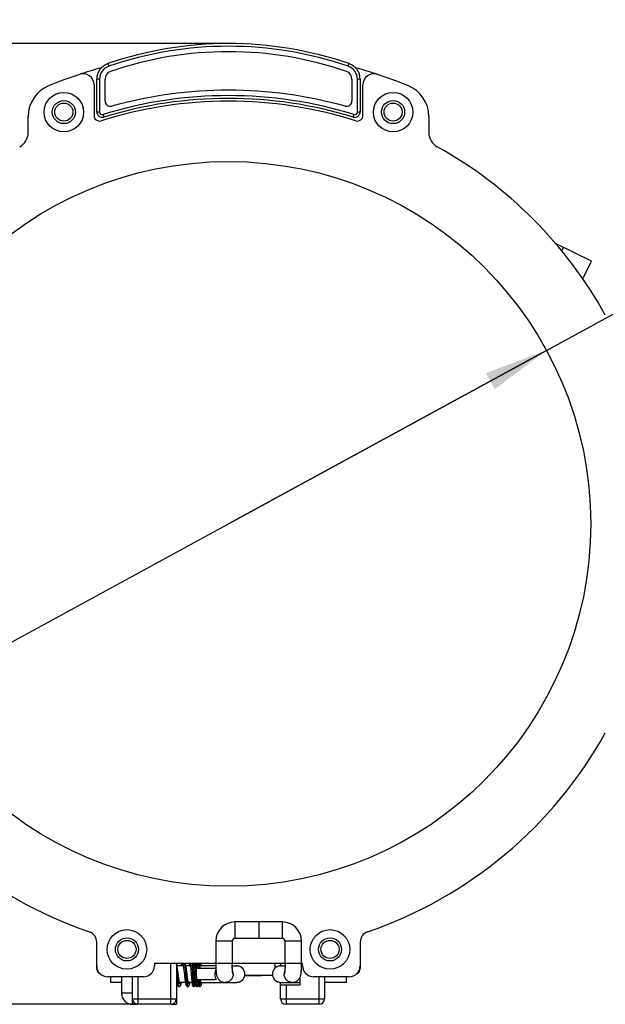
# Model space of a CAD drawing. Header units: millimetres. Extents: x 0 to 420, y 0 to 297.
# Tile 42 of 105: x 95 to 127, y 194 to 248. Entities that reach past the tile are written whole.
import ezdxf

# ---------------------------------------------------------------- set-up
doc = ezdxf.new("R2010")
doc.units = ezdxf.units.MM
doc.header["$LTSCALE"] = 23.1
doc.layers.get('0').update_dxf_attribs({"linetype": 'CONTINUOUS'})
doc.layers.add('DIM_PILOTEES', color=7, linetype='CONTINUOUS')
doc.styles.get("Standard").update_dxf_attribs({"font": 'txt', "width": 0.7})
doc.styles.add('TEXTSTYLE_4', font='txt')
doc.dimstyles.new('DIMSTYLE_2', dxfattribs={"dimtxt": 2.5, "dimasz": 3.5, "dimexe": 2, "dimexo": 0, "dimtad": 1, "dimlfac": 3.333333, "dimdsep": 46, "dimtxsty": 'Standard', "dimblk": '_FILLED', "dimblk1": '_FILLED', "dimblk2": '_FILLED', "dimcen": 0.09, "dimazin": 2, "dimtp": 0.5, "dimtm": 0.5, "dimtfac": 1, "dimtmove": 0, "dimatfit": 2, "dimldrblk": '_FILLED', "dimfxl": 0, "dimtolj": 1, "dimarcsym": 0})
doc.dimstyles.new('DIMSTYLE_3', dxfattribs={"dimtxt": 2.5, "dimasz": 3.5, "dimexe": 2, "dimexo": 0, "dimtad": 1, "dimdec": 1, "dimlfac": 3.333333, "dimdsep": 46, "dimtxsty": 'Standard', "dimblk": '_FILLED', "dimblk1": '_FILLED', "dimblk2": '_FILLED', "dimcen": 0.09, "dimazin": 2, "dimtp": 0.5, "dimtm": 0.5, "dimtfac": 1, "dimtdec": 1, "dimtofl": 0, "dimtmove": 0, "dimatfit": 3, "dimldrblk": '_FILLED', "dimfxl": 0, "dimtolj": 1, "dimarcsym": 0})

# ---------------------------------------------------------------- blocks, each defined once
blk = doc.blocks.new('_FILLED')
at = {"color": 0, "linetype": 'ByBlock'}
blk.add_solid([(0, 0), (-1, 0.143), (-1, -0.143)], dxfattribs=at)
blk = doc.blocks.new('*D4')
at = {"layer": 'DIM_PILOTEES', "color": 2, "linetype": 'Continuous'}
for p, q in [((106.157, 219.982), (146.023, 241.717)), ((123.542, 229.46), (106.157, 219.982)), ((88.773, 210.504), (106.157, 219.982))]:
    blk.add_line(p, q, dxfattribs=at)
at = {"layer": 'DIM_PILOTEES', "color": 2, "linetype": 'Continuous', "xscale": 3.5, "yscale": 3.5, "zscale": 3.5}
for p, rotation in [((123.542, 229.46), 28.5991766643), ((88.773, 210.504), 208.5991766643)]:
    blk.add_blockref('_FILLED', p, dxfattribs=dict(at, rotation=rotation))
at = {"layer": 'DIM_PILOTEES', "color": 2, "linetype": 'Continuous', "insert": (137.054, 240.386), "char_height": 2.5, "width": 12.76786, "attachment_point": 1, "rotation": 28.5992, "line_spacing_factor": 0.9, "style": 'TEXTSTYLE_4'}
blk.add_mtext('{\\ftxt;\\W0.0001;\\H0.0001;\\~}{\\ftxt;\\W1.3333333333;\\H2.5; }{\\ftxt;\\W0.0001;\\H0.0001;\\~}{\\ftxt;\\W0.0001;\\H0.0001;\\~}{\\ftxt;\\W2.0714285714;\\H2.5; }{\\ftxt;\\W0.0001;\\H0.0001;\\~}', dxfattribs=at)
blk = doc.blocks.new('*D5')
at = {"layer": 'DIM_PILOTEES', "color": 2, "linetype": 'Continuous'}
for p, q in [((79.91, 219.982), (79.91, 281.018)), ((132.405, 219.982), (132.405, 281.018)), ((79.91, 279.018), (106.157, 279.018)), ((132.405, 279.018), (106.157, 279.018))]:
    blk.add_line(p, q, dxfattribs=at)
at = {"layer": 'DIM_PILOTEES', "color": 2, "linetype": 'Continuous', "xscale": 3.5, "yscale": 3.5, "zscale": 3.5, "rotation": 180}
blk.add_blockref('_FILLED', (79.91, 279.018), dxfattribs=at)
at = {"layer": 'DIM_PILOTEES', "color": 2, "linetype": 'Continuous', "xscale": 3.5, "yscale": 3.5, "zscale": 3.5}
blk.add_blockref('_FILLED', (132.405, 279.018), dxfattribs=at)
at = {"layer": 'DIM_PILOTEES', "color": 2, "linetype": 'Continuous', "insert": (106.157, 282.143), "char_height": 2.5, "width": 7.76786, "attachment_point": 2, "line_spacing_factor": 0.9}
blk.add_mtext('{\\ftxt;\\W0.0001;\\H0.0001;\\~}{\\ftxt;\\W2.0714285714;\\H2.5; }{\\ftxt;\\W0.0001;\\H0.0001;\\~}', dxfattribs=at)
blk = doc.blocks.new('*D6')
at = {"layer": 'DIM_PILOTEES', "color": 2, "linetype": 'Continuous'}
for p, q in [((106.157, 246.23), (54.976, 246.23)), ((56.976, 246.23), (56.976, 219.981)), ((56.976, 193.732), (56.976, 219.981)), ((101.207, 193.732), (54.976, 193.732))]:
    blk.add_line(p, q, dxfattribs=at)
at = {"layer": 'DIM_PILOTEES', "color": 2, "linetype": 'Continuous', "xscale": 3.5, "yscale": 3.5, "zscale": 3.5}
for p, rotation in [((56.976, 246.23), 90), ((56.976, 193.732), 270)]:
    blk.add_blockref('_FILLED', p, dxfattribs=dict(at, rotation=rotation))
at = {"layer": 'DIM_PILOTEES', "color": 2, "linetype": 'Continuous', "insert": (53.851, 219.981), "char_height": 2.5, "width": 7.76786, "attachment_point": 2, "rotation": 90, "line_spacing_factor": 0.9}
blk.add_mtext('{\\ftxt;\\W0.0001;\\H0.0001;\\~}{\\ftxt;\\W2.0714285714;\\H2.5; }{\\ftxt;\\W0.0001;\\H0.0001;\\~}', dxfattribs=at)

msp = doc.modelspace()

# ---------------------------------------------------------------- linework, layer by layer
at = {"color": 7, "linetype": 'Continuous'}
for p, q in [((99.5653, 245.13), (99.6131, 244.9906)), ((112.7008, 244.9882), (112.7494, 245.13)), ((98.9574, 242.4987), (98.9574, 244.2786)), ((99.1074, 244.2786), (98.9574, 244.2786)), ((99.1074, 244.2786), (99.1074, 242.4987)), ((99.4074, 243.0993), (99.4074, 244.2814)), ((112.9074, 244.2814), (112.9074, 243.0993)), ((113.2074, 242.4987), (113.2074, 244.2786)), ((113.3574, 244.2786), (113.2074, 244.2786)), ((113.3574, 244.2786), (113.3574, 242.4987)), ((98.8074, 243.9744), (98.8074, 242.295)), ((113.5074, 242.295), (113.5074, 243.9744)), ((95.2074, 241.3687), (95.2074, 242.2507)), ((98.9574, 242.4987), (99.1074, 242.4987)), ((99.3013, 242.3553), (99.3453, 242.2119)), ((112.9695, 242.2119), (113.0134, 242.3553)), ((113.2074, 242.4987), (113.3574, 242.4987)), ((117.1074, 242.2507), (117.1074, 241.3687)), ((125.9979, 234.3292), (124.0307, 235.3088)), ((124.3718, 234.8998), (124.4672, 235.0914)), ((125.5218, 233.3731), (125.9979, 234.3292)), ((109.1023, 198.2322), (106.5125, 198.2322)), ((106.5125, 198.2322), (106.5125, 197.3322)), ((107.8074, 198.2322), (107.8074, 197.3322)), ((109.1023, 197.3322), (109.1023, 198.2322)), ((98.9574, 195.6822), (98.9574, 197.1266)), ((106.3625, 197.1822), (105.4625, 197.1822)), ((105.4625, 197.1822), (105.4625, 195.9822)), ((106.3625, 197.1822), (106.3625, 195.9822)), ((109.1023, 197.3322), (106.5125, 197.3322)), ((110.1523, 197.1822), (109.2523, 197.1822)), ((109.2523, 195.9822), (109.2523, 197.1822)), ((110.1523, 195.9822), (110.1523, 197.1822)), ((113.3574, 197.1266), (113.3574, 195.6822)), ((102.1074, 195.9822), (110.2074, 195.9822)), ((102.1074, 195.9822), (102.1074, 195.8322)), ((103.0074, 193.7322), (103.0074, 195.9822)), ((103.3074, 195.9822), (103.3074, 193.7322)), ((103.6803, 195.8322), (103.3443, 195.8322)), ((104.0791, 195.8322), (103.8317, 195.8322)), ((104.2995, 195.8322), (104.2297, 195.8322)), ((104.2654, 195.8548), (104.2638, 195.8322)), ((104.267, 195.8763), (104.2654, 195.8548)), ((104.2685, 195.8956), (104.267, 195.8763)), ((104.27, 195.9129), (104.2685, 195.8956)), ((104.2928, 195.923), (104.2938, 195.9123)), ((104.2938, 195.9123), (104.2948, 195.9003)), ((104.2964, 195.8797), (104.2975, 195.8644)), ((104.2975, 195.8644), (104.2986, 195.8477)), ((104.2986, 195.8477), (104.2997, 195.8297)), ((104.4428, 195.9227), (104.4438, 195.9125)), ((104.4455, 195.8951), (104.4443, 195.9112)), ((104.4453, 195.8947), (104.4463, 195.8811)), ((104.4468, 195.8773), (104.4455, 195.8951)), ((104.4463, 195.8811), (104.4474, 195.8663)), ((104.4481, 195.8578), (104.4468, 195.8773)), ((104.4474, 195.8663), (104.4484, 195.85)), ((104.4494, 195.8364), (104.4481, 195.8578)), ((104.4484, 195.85), (104.4495, 195.8323)), ((104.4508, 195.8131), (104.4494, 195.8364)), ((104.4495, 195.8323), (104.4507, 195.8132)), ((104.595, 195.9028), (104.5937, 195.9183)), ((104.5962, 195.8858), (104.595, 195.9028)), ((104.5975, 195.8671), (104.5962, 195.8858)), ((104.5988, 195.8466), (104.5975, 195.8671)), ((104.6002, 195.8243), (104.5988, 195.8466)), ((105.4642, 195.8322), (104.5997, 195.8322)), ((104.6574, 195.8322), (104.6574, 195.9822)), ((106.3644, 195.8322), (106.6049, 195.8322)), ((108.7074, 195.7175), (108.7074, 195.9822)), ((109.0074, 195.9822), (109.0074, 195.8322)), ((109.0076, 195.8322), (109.2504, 195.8322)), ((110.2074, 195.8322), (110.2074, 195.9822)), ((98.9574, 195.6822), (98.9783, 195.6822)), ((103.4009, 195.4474), (103.3922, 195.5142)), ((103.424, 195.2704), (103.4168, 195.3253)), ((103.737, 195.4496), (103.7456, 195.3798)), ((103.7456, 195.3798), (103.7616, 195.25)), ((103.8903, 195.4228), (103.8827, 195.4839)), ((104.0989, 195.6393), (104.1027, 195.5949)), ((104.1027, 195.5949), (104.1066, 195.5476)), ((104.1066, 195.5476), (104.1106, 195.4972)), ((104.1106, 195.4972), (104.1148, 195.4436)), ((104.2462, 195.6712), (104.2419, 195.7173)), ((105.4693, 195.6822), (104.2452, 195.6822)), ((104.2597, 195.509), (104.2552, 195.5659)), ((104.2642, 195.4517), (104.2597, 195.509)), ((104.2997, 195.8297), (104.3008, 195.8105)), ((104.3008, 195.8105), (104.3026, 195.7793)), ((104.3026, 195.7793), (104.3043, 195.7454)), ((104.3043, 195.7454), (104.3061, 195.7089)), ((104.3061, 195.7089), (104.3079, 195.6701)), ((104.3079, 195.6701), (104.3097, 195.629)), ((104.3097, 195.629), (104.3122, 195.5711)), ((104.3122, 195.5711), (104.3154, 195.4947)), ((104.3154, 195.4947), (104.3173, 195.447)), ((104.3226, 195.3132), (104.3254, 195.2434)), ((104.4507, 195.8132), (104.4524, 195.7818)), ((104.4529, 195.7743), (104.4508, 195.8131)), ((104.4524, 195.7818), (104.4542, 195.7473)), ((104.4561, 195.7099), (104.4573, 195.6822)), ((104.6022, 195.7872), (104.6002, 195.8243)), ((104.6044, 195.7457), (104.6022, 195.7872)), ((104.6066, 195.6995), (104.6044, 195.7457)), ((104.6074, 195.6822), (104.6066, 195.6995)), ((113.3364, 195.6822), (113.3574, 195.6822)), ((101.5074, 195.2322), (99.5574, 195.2322)), ((99.7074, 195.2322), (99.7074, 194.9322)), ((100.3074, 194.9322), (99.7074, 194.9322)), ((100.3074, 195.2322), (100.3074, 194.3322)), ((100.9074, 193.7322), (100.9074, 195.2322)), ((101.2074, 195.2322), (101.2074, 193.7322)), ((103.3245, 194.9322), (103.3074, 194.9322)), ((103.4076, 194.836), (103.4077, 194.8355)), ((103.4076, 194.836), (103.4077, 194.8354)), ((103.4308, 195.219), (103.424, 195.2704)), ((103.8057, 194.9322), (103.476, 194.9322)), ((103.7616, 195.25), (103.7691, 195.1904)), ((103.9171, 195.2069), (103.9108, 195.257)), ((103.9231, 195.1596), (103.9171, 195.2069)), ((104.156, 194.9322), (103.957, 194.9322)), ((103.9608, 194.9116), (103.966, 194.932)), ((104.13, 195.2412), (104.1361, 195.1619)), ((104.1361, 195.1619), (104.1399, 195.1144)), ((104.1365, 195.0822), (104.1425, 195.0822)), ((104.1399, 195.1144), (104.1468, 195.0302)), ((104.1468, 195.0302), (104.1502, 194.9929)), ((104.2831, 195.2011), (104.2779, 195.2694)), ((104.2864, 195.1585), (104.2831, 195.2011)), ((104.2897, 195.1181), (104.2864, 195.1585)), ((104.2926, 195.0822), (104.2897, 195.1181)), ((104.2926, 195.0822), (105.4782, 195.0822)), ((104.2958, 195.0448), (104.2926, 195.0822)), ((104.2987, 195.012), (104.2958, 195.0448)), ((104.3015, 194.9817), (104.2987, 195.012)), ((104.3042, 194.9541), (104.3015, 194.9817)), ((104.3068, 194.9291), (104.3042, 194.9541)), ((104.34, 194.9322), (104.3064, 194.9322)), ((104.3254, 195.2434), (104.3299, 195.1364)), ((104.3299, 195.1364), (104.3339, 195.049)), ((104.3339, 195.049), (104.3363, 195.0008)), ((104.3363, 195.0008), (104.3378, 194.9714)), ((104.3378, 194.9714), (104.3393, 194.9445)), ((104.3393, 194.9445), (104.3408, 194.92)), ((104.3408, 194.92), (104.3422, 194.8977)), ((104.3422, 194.8977), (104.3436, 194.8776)), ((104.3436, 194.8776), (104.3449, 194.8596)), ((104.3449, 194.8596), (104.3463, 194.8434)), ((104.4824, 195.0822), (104.4833, 195.0622)), ((104.4833, 195.0622), (104.4856, 195.014)), ((104.4856, 195.014), (104.4879, 194.9702)), ((104.4879, 194.9702), (104.4894, 194.9437)), ((104.4894, 194.9437), (104.4908, 194.9193)), ((104.4908, 194.9193), (104.4922, 194.8971)), ((104.4922, 194.8971), (104.4936, 194.8768)), ((104.4936, 194.8768), (104.495, 194.8585)), ((104.495, 194.8585), (104.4964, 194.842)), ((104.6335, 195.0578), (104.6324, 195.0822)), ((104.6355, 195.0183), (104.6335, 195.0578)), ((104.6373, 194.982), (104.6355, 195.0183)), ((104.6386, 194.9596), (104.6373, 194.982)), ((104.6398, 194.9386), (104.6386, 194.9596)), ((104.641, 194.9192), (104.6398, 194.9386)), ((104.6402, 194.9322), (106.6049, 194.9322)), ((104.6422, 194.9012), (104.641, 194.9192)), ((104.6433, 194.8848), (104.6422, 194.9012)), ((104.6445, 194.8698), (104.6433, 194.8848)), ((104.6456, 194.8564), (104.6445, 194.8698)), ((104.6466, 194.8446), (104.6456, 194.8564)), ((104.6574, 194.9322), (104.6574, 194.7664)), ((109.0074, 194.0322), (109.0074, 194.9322)), ((110.0574, 194.7822), (109.0074, 194.7822)), ((109.0076, 194.9322), (110.0574, 194.9322)), ((109.3074, 194.7822), (109.3074, 193.7322)), ((110.0574, 195.1861), (110.0574, 194.7822)), ((112.7574, 195.2322), (110.8074, 195.2322)), ((111.1074, 193.7322), (111.1074, 195.2322)), ((111.4074, 195.2322), (111.4074, 194.0322)), ((112.6074, 194.9322), (111.4074, 194.9322)), ((112.6074, 194.9322), (112.6074, 195.2322)), ((100.9074, 194.3322), (100.3074, 194.3322)), ((103.4563, 194.7073), (103.4564, 194.7073)), ((103.9307, 194.7073), (103.9307, 194.7073)), ((100.9074, 194.0322), (103.3074, 194.0322)), ((100.9074, 193.7322), (101.1451, 193.7322)), ((103.0074, 193.7322), (101.2074, 193.7322)), ((103.0696, 193.7322), (103.3074, 193.7322)), ((109.0074, 194.0322), (111.4074, 194.0322)), ((111.1074, 193.7322), (109.3074, 193.7322))]:
    msp.add_line(p, q, dxfattribs=at)
for points in [[(103.3922, 195.5142), (103.3877, 195.5482), (103.3831, 195.5819), (103.3786, 195.6149), (103.3741, 195.6468), (103.3697, 195.6773), (103.3654, 195.7061), (103.3612, 195.7331), (103.3572, 195.7585), (103.3532, 195.7823), (103.3494, 195.8047), (103.3456, 195.8256), (103.3418, 195.8453), (103.3381, 195.8637), (103.3345, 195.881), (103.3308, 195.8972), (103.3272, 195.9124), (103.3236, 195.9265), (103.3199, 195.9396), (103.3162, 195.9518), (103.3125, 195.9632), (103.3086, 195.9739), (103.3074, 195.9769)], [(103.6073, 195.9822), (103.6042, 195.9745), (103.6003, 195.964), (103.5966, 195.9527), (103.5929, 195.9407), (103.5894, 195.9279), (103.5858, 195.9143), (103.5823, 195.8998), (103.5788, 195.8843), (103.5753, 195.8679), (103.5717, 195.8504), (103.5682, 195.8322)], [(103.6535, 195.9291), (103.6536, 195.9288), (103.6544, 195.9272), (103.6556, 195.9245), (103.6572, 195.9206), (103.6591, 195.9157), (103.6611, 195.9097), (103.6633, 195.9026), (103.6656, 195.8946), (103.668, 195.8856), (103.6706, 195.8757), (103.6731, 195.865), (103.6758, 195.8533), (103.6785, 195.8408), (103.6812, 195.8276), (103.6831, 195.8179)], [(103.8317, 195.833), (103.8293, 195.8456), (103.8259, 195.8623), (103.8226, 195.878), (103.8193, 195.8928), (103.8161, 195.9067), (103.8128, 195.9198), (103.8095, 195.9321), (103.8062, 195.9437), (103.8029, 195.9545), (103.7994, 195.9648), (103.7959, 195.9744), (103.7927, 195.9822)], [(103.8827, 195.4839), (103.8787, 195.5159), (103.8745, 195.5486), (103.8701, 195.5818), (103.8656, 195.6153), (103.861, 195.6488), (103.8562, 195.6822), (103.8514, 195.7151), (103.8464, 195.7473), (103.8413, 195.7786), (103.8361, 195.8088), (103.8317, 195.833)], [(104.032, 195.9822), (104.0308, 195.9786), (104.0285, 195.9709), (104.0264, 195.9628), (104.0242, 195.9542), (104.0221, 195.945), (104.02, 195.9351), (104.018, 195.9246), (104.0159, 195.9133), (104.0137, 195.9013), (104.0116, 195.8885), (104.0094, 195.8748), (104.0073, 195.8603), (104.005, 195.845), (104.0033, 195.8322)], [(104.0597, 195.9404), (104.0597, 195.9403), (104.0602, 195.939), (104.0609, 195.9368), (104.0618, 195.9336), (104.0629, 195.9294), (104.0641, 195.9245), (104.0654, 195.9187), (104.0668, 195.912), (104.0682, 195.9046), (104.0697, 195.8964), (104.0712, 195.8875), (104.0727, 195.8777), (104.0743, 195.8672), (104.0759, 195.8559), (104.0776, 195.8439), (104.0792, 195.8311), (104.0809, 195.8175), (104.0826, 195.8031), (104.0844, 195.7879), (104.0861, 195.7719), (104.0879, 195.7552), (104.0897, 195.7377), (104.0915, 195.7195), (104.0933, 195.7005), (104.0952, 195.6808), (104.097, 195.6604), (104.0989, 195.6393)], [(104.2419, 195.7173), (104.2398, 195.7386), (104.2378, 195.759), (104.2358, 195.7784), (104.2338, 195.7968), (104.2318, 195.8143), (104.2299, 195.831), (104.2279, 195.8469), (104.226, 195.8619), (104.224, 195.8762), (104.2221, 195.8896), (104.2202, 195.9023), (104.2182, 195.9142), (104.2163, 195.9253), (104.2144, 195.9357), (104.2124, 195.9454), (104.2105, 195.9545), (104.2085, 195.9631), (104.2064, 195.9711), (104.2043, 195.9786), (104.2031, 195.9822)], [(104.2785, 195.9822), (104.278, 195.9792), (104.2772, 195.9747), (104.2764, 195.9701), (104.2757, 195.9652), (104.275, 195.9599), (104.2743, 195.9544), (104.2736, 195.9485), (104.2729, 195.9422), (104.2722, 195.9355), (104.2715, 195.9284), (104.27, 195.9129)], [(104.2886, 195.9563), (104.2885, 195.9564), (104.2885, 195.9567), (104.2886, 195.9563), (104.2888, 195.9553), (104.289, 195.9539), (104.2893, 195.952), (104.2897, 195.9497), (104.2901, 195.9469), (104.2905, 195.9438), (104.2909, 195.9404), (104.2914, 195.9366), (104.2918, 195.9324), (104.2923, 195.9279), (104.2928, 195.923)], [(104.2948, 195.9003), (104.2959, 195.8869), (104.2964, 195.8797)], [(104.4406, 195.9506), (104.44, 195.956), (104.4393, 195.9612), (104.4387, 195.966), (104.438, 195.9706), (104.4374, 195.975), (104.4367, 195.9792), (104.4361, 195.9822)], [(104.4385, 195.9566), (104.4385, 195.9565), (104.4386, 195.9558), (104.4389, 195.9547), (104.4392, 195.9531), (104.4395, 195.9511), (104.4398, 195.9487), (104.4402, 195.946), (104.4406, 195.9429), (104.441, 195.9395), (104.4415, 195.9358), (104.4419, 195.9318), (104.4424, 195.9274), (104.4428, 195.9227)], [(104.4424, 195.9325), (104.4418, 195.9389), (104.4412, 195.9449), (104.4406, 195.9506)], [(104.4443, 195.9112), (104.4437, 195.9187), (104.4424, 195.9325)], [(104.4438, 195.9125), (104.4448, 195.9009), (104.4453, 195.8947)], [(104.5937, 195.9183), (104.5931, 195.9254), (104.5925, 195.9322), (104.5919, 195.9386), (104.5912, 195.9446), (104.5906, 195.9504), (104.59, 195.9558), (104.5894, 195.9609), (104.5887, 195.9658), (104.5881, 195.9705), (104.5874, 195.9749), (104.5867, 195.9791), (104.5861, 195.9822)], [(105.4625, 195.9822), (105.4627, 195.9297), (105.4635, 195.8626), (105.465, 195.7976), (105.467, 195.7355), (105.4695, 195.6768), (105.4725, 195.6219), (105.4759, 195.5711), (105.4797, 195.5245), (105.4838, 195.482), (105.4882, 195.4434), (105.4929, 195.4083), (105.4981, 195.376), (105.5037, 195.3459), (105.51, 195.317), (105.5175, 195.2883), (105.5267, 195.2586), (105.5385, 195.2269), (105.5536, 195.1933), (105.5729, 195.1578), (105.5973, 195.121), (105.6275, 195.0839), (105.6638, 195.0479), (105.7064, 195.0143), (105.7541, 194.9852), (105.8047, 194.9622), (105.858, 194.9455), (105.9136, 194.9354), (105.9673, 194.9322)], [(106.3855, 195.5258), (106.3855, 195.5254), (106.3858, 195.5245), (106.3852, 195.5274), (106.3841, 195.5341), (106.3826, 195.5444), (106.3809, 195.5581), (106.379, 195.5748), (106.377, 195.5946), (106.3751, 195.6169), (106.3732, 195.6417), (106.3713, 195.669), (106.3696, 195.6985), (106.368, 195.7302), (106.3665, 195.764), (106.3653, 195.7995), (106.3642, 195.8367), (106.3634, 195.8751), (106.3629, 195.9147), (106.3625, 195.9552), (106.3625, 195.9822)], [(109.2523, 195.9822), (109.2522, 195.9462), (109.2518, 195.9056), (109.2511, 195.8659), (109.2503, 195.8275), (109.2492, 195.7904), (109.2478, 195.7551), (109.2463, 195.7216), (109.2447, 195.6902), (109.2429, 195.661), (109.241, 195.6343), (109.2391, 195.61), (109.2371, 195.5883), (109.2351, 195.5693), (109.2333, 195.5533), (109.2316, 195.5405), (109.2302, 195.5313), (109.2293, 195.5259), (109.2291, 195.5253)], [(109.647, 194.9322), (109.6922, 194.9344), (109.7484, 194.9435), (109.8022, 194.9593), (109.8535, 194.9815), (109.902, 195.01), (109.9456, 195.0432), (109.9829, 195.0792), (110.014, 195.1164), (110.0392, 195.1534), (110.0592, 195.1893), (110.0748, 195.2234), (110.087, 195.2555), (110.0964, 195.2854), (110.1041, 195.3143), (110.1106, 195.3434), (110.1163, 195.3735), (110.1214, 195.4057), (110.1262, 195.4408), (110.1307, 195.4794), (110.1348, 195.5218), (110.1386, 195.5684), (110.1421, 195.6192), (110.1451, 195.6742), (110.1477, 195.7331), (110.1497, 195.7954), (110.1512, 195.8606), (110.152, 195.928), (110.1523, 195.9822)], [(103.4168, 195.3253), (103.4091, 195.3842), (103.4009, 195.4474)], [(103.6831, 195.8179), (103.6884, 195.7897), (103.6944, 195.7552), (103.7003, 195.7187), (103.7061, 195.6807), (103.7117, 195.6418), (103.7172, 195.6025), (103.7224, 195.5632), (103.7275, 195.5244), (103.7324, 195.4864), (103.737, 195.4496)], [(103.9108, 195.257), (103.9009, 195.3371), (103.8903, 195.4228)], [(104.1148, 195.4436), (104.1213, 195.3576), (104.1235, 195.3281), (104.1257, 195.2987), (104.13, 195.2412)], [(104.2552, 195.5659), (104.2529, 195.5936), (104.2506, 195.6205), (104.2484, 195.6465), (104.2462, 195.6712)], [(104.2779, 195.2694), (104.2743, 195.318), (104.2724, 195.3433), (104.2642, 195.4517)], [(104.3173, 195.447), (104.3186, 195.4144), (104.3192, 195.3979)], [(104.3192, 195.3979), (104.3206, 195.3644), (104.3213, 195.3475), (104.3226, 195.3132)], [(104.4559, 195.7147), (104.4551, 195.7305), (104.4529, 195.7743)], [(104.4574, 195.6822), (104.4566, 195.6983), (104.4542, 195.7473)], [(107.0576, 195.3055), (107.0622, 195.3055), (107.9609, 195.3122), (108.5582, 195.3199)], [(103.3074, 195.0326), (103.3077, 195.0302), (103.3118, 195.0047), (103.3158, 194.9806), (103.3198, 194.9579), (103.3237, 194.9365), (103.3275, 194.9164), (103.3313, 194.8975), (103.3351, 194.8799), (103.3389, 194.8634), (103.3427, 194.8479), (103.3465, 194.8334), (103.3504, 194.8198), (103.3543, 194.8071), (103.3585, 194.7952), (103.3628, 194.784), (103.3674, 194.7735), (103.3724, 194.7636), (103.378, 194.754), (103.3844, 194.7448), (103.392, 194.7359), (103.4011, 194.7275), (103.4119, 194.7199), (103.4242, 194.7137), (103.4375, 194.7095), (103.4506, 194.7075), (103.4564, 194.7073)], [(103.5024, 194.836), (103.5025, 194.8358), (103.5027, 194.8355), (103.5022, 194.8364), (103.5012, 194.8387), (103.4997, 194.8422), (103.4979, 194.8468), (103.496, 194.8525), (103.4938, 194.8592), (103.4915, 194.8668), (103.4892, 194.8753), (103.4867, 194.8847), (103.4842, 194.895), (103.4816, 194.9061), (103.479, 194.918), (103.4763, 194.9307), (103.4736, 194.9443), (103.4708, 194.9587), (103.468, 194.974), (103.4651, 194.9901), (103.4622, 195.007), (103.4593, 195.0247), (103.4563, 195.0433), (103.4532, 195.0626), (103.4502, 195.0827), (103.447, 195.1035), (103.4439, 195.1252), (103.4407, 195.1476), (103.4374, 195.1707), (103.4342, 195.1945), (103.4308, 195.219)], [(103.4563, 194.7073), (103.4623, 194.7075), (103.476, 194.7097), (103.4893, 194.7141), (103.5015, 194.7204), (103.5118, 194.7277), (103.5205, 194.7358), (103.5276, 194.7442), (103.5337, 194.7528), (103.539, 194.7616), (103.5437, 194.7706), (103.5481, 194.7801), (103.5521, 194.79), (103.5559, 194.8005), (103.5597, 194.8117), (103.5633, 194.8236), (103.5669, 194.8364), (103.5705, 194.8502), (103.574, 194.8649), (103.5776, 194.8807), (103.5812, 194.8976), (103.5848, 194.9155), (103.5881, 194.9322)], [(103.7691, 195.1904), (103.7727, 195.162), (103.7762, 195.1345), (103.7797, 195.108), (103.7832, 195.0824), (103.7866, 195.0577), (103.7899, 195.034), (103.7932, 195.0113), (103.7965, 194.9894), (103.7997, 194.9685), (103.803, 194.9486), (103.8061, 194.9297), (103.8093, 194.9118), (103.8124, 194.8949), (103.8155, 194.879), (103.8185, 194.8641), (103.8216, 194.8501), (103.8246, 194.8371), (103.8277, 194.8249), (103.8307, 194.8136), (103.8338, 194.803), (103.837, 194.7931), (103.8403, 194.7838), (103.8438, 194.775), (103.8477, 194.7664), (103.852, 194.7581), (103.8569, 194.7498), (103.8628, 194.7417), (103.8698, 194.7337), (103.8783, 194.7259), (103.8884, 194.719), (103.9001, 194.7133), (103.9127, 194.7093), (103.9252, 194.7075), (103.9307, 194.7073)], [(103.9818, 194.8315), (103.9818, 194.8315), (103.9813, 194.8325), (103.9803, 194.8349), (103.9789, 194.8387), (103.9772, 194.8436), (103.9753, 194.8497), (103.9733, 194.8569), (103.9712, 194.865), (103.9689, 194.8742), (103.9666, 194.8844), (103.9641, 194.8955), (103.9617, 194.9075), (103.9592, 194.9204), (103.9566, 194.9342), (103.954, 194.9488), (103.9513, 194.9643), (103.9487, 194.9806), (103.9459, 194.9976), (103.9432, 195.0154), (103.9404, 195.034), (103.9376, 195.0532), (103.9348, 195.0731), (103.9319, 195.0937), (103.929, 195.1149), (103.9261, 195.1369), (103.9231, 195.1596)], [(103.9307, 194.7073), (103.9358, 194.7074), (103.9484, 194.7093), (103.9609, 194.7132), (103.9724, 194.7187), (103.9823, 194.7254), (103.9907, 194.7329), (103.9976, 194.7406), (104.0033, 194.7484), (104.0081, 194.7562), (104.0123, 194.7642), (104.016, 194.7722), (104.0194, 194.7805), (104.0225, 194.7892), (104.0255, 194.7983), (104.0283, 194.808), (104.0311, 194.8183), (104.0339, 194.8294), (104.0366, 194.8413), (104.0393, 194.854), (104.042, 194.8676), (104.0448, 194.8821), (104.0475, 194.8975), (104.0503, 194.9141), (104.0531, 194.9317), (104.0532, 194.9322)], [(104.1502, 194.9929), (104.1518, 194.9753), (104.1534, 194.9585), (104.155, 194.9425), (104.1565, 194.9273), (104.158, 194.9128), (104.1595, 194.8991), (104.161, 194.8862), (104.1625, 194.8741), (104.1639, 194.8627), (104.1653, 194.852), (104.1667, 194.8421), (104.1681, 194.8328), (104.1694, 194.8242), (104.1707, 194.8162), (104.1721, 194.8087), (104.1734, 194.8018), (104.1748, 194.7953), (104.1761, 194.7891), (104.1776, 194.7833), (104.1791, 194.7777), (104.1808, 194.7722), (104.1826, 194.7667), (104.1848, 194.761), (104.1875, 194.755), (104.1909, 194.7486), (104.195, 194.7419), (104.2004, 194.735), (104.2069, 194.7282), (104.215, 194.7217), (104.2242, 194.7161), (104.2344, 194.7117), (104.2451, 194.7088), (104.2559, 194.7074), (104.26, 194.7073)], [(104.2599, 194.7073), (104.2633, 194.7073), (104.2741, 194.7086), (104.2849, 194.7115), (104.2951, 194.7158), (104.3046, 194.7215), (104.3128, 194.728), (104.3195, 194.735), (104.3249, 194.7421), (104.3292, 194.7489), (104.3325, 194.7554), (104.3352, 194.7614), (104.3373, 194.7672), (104.3391, 194.7727), (104.3407, 194.7782), (104.3422, 194.7837), (104.3435, 194.7894), (104.3447, 194.7953), (104.346, 194.8014), (104.3471, 194.8079), (104.3483, 194.8148), (104.3487, 194.8177)], [(104.3232, 194.8178), (104.3233, 194.8176), (104.3234, 194.8173), (104.3232, 194.8179), (104.3228, 194.8193), (104.3222, 194.8215), (104.3215, 194.8243), (104.3208, 194.8277), (104.32, 194.8318), (104.3191, 194.8365), (104.3181, 194.8419), (104.3171, 194.8478), (104.3161, 194.8543), (104.3151, 194.8615), (104.314, 194.8692), (104.3128, 194.8776), (104.3117, 194.8866), (104.3105, 194.8963), (104.3093, 194.9066), (104.308, 194.9175), (104.3068, 194.9291)], [(104.3463, 194.8434), (104.3469, 194.836), (104.3476, 194.8291), (104.3482, 194.8225), (104.3489, 194.8164), (104.3495, 194.8106), (104.3502, 194.8052), (104.3508, 194.8001), (104.3515, 194.7953), (104.3522, 194.7907), (104.3529, 194.7863), (104.3536, 194.7822), (104.3544, 194.7781), (104.3553, 194.7741), (104.3564, 194.77), (104.3576, 194.7656), (104.3592, 194.7609), (104.3612, 194.7556), (104.3641, 194.7495), (104.3679, 194.7429), (104.3729, 194.7359), (104.3792, 194.7289), (104.3868, 194.7224), (104.3957, 194.7168), (104.4055, 194.7123), (104.4161, 194.7091), (104.4273, 194.7074), (104.4324, 194.7073)], [(104.4324, 194.7073), (104.437, 194.7074), (104.4483, 194.709), (104.4588, 194.7121), (104.4685, 194.7165), (104.4771, 194.7219), (104.4846, 194.7281), (104.491, 194.7348), (104.4961, 194.7417), (104.5, 194.7483), (104.503, 194.7545), (104.5052, 194.76), (104.5069, 194.765), (104.5074, 194.7665)], [(104.4964, 194.842), (104.4971, 194.8344), (104.4978, 194.8273), (104.4984, 194.8205), (104.4991, 194.8141)], [(104.4991, 194.8141), (104.4998, 194.8082), (104.5005, 194.8026), (104.5012, 194.7973), (104.5019, 194.7924), (104.5027, 194.7877), (104.5034, 194.7832), (104.5043, 194.7789), (104.5052, 194.7745), (104.5063, 194.7701)], [(104.5063, 194.7701), (104.5077, 194.7655), (104.5093, 194.7605), (104.5115, 194.7549), (104.5145, 194.7487), (104.5184, 194.7421), (104.5235, 194.7352), (104.5297, 194.7284), (104.5372, 194.7222), (104.5459, 194.7167), (104.5555, 194.7123), (104.566, 194.7091), (104.5772, 194.7074), (104.5824, 194.7073)], [(104.5824, 194.7073), (104.5868, 194.7074), (104.5979, 194.7089), (104.6085, 194.712), (104.6183, 194.7164), (104.6271, 194.7219), (104.6347, 194.7282), (104.6411, 194.735), (104.6462, 194.7419), (104.6501, 194.7485), (104.6531, 194.7546), (104.6552, 194.7599), (104.6568, 194.7646), (104.6574, 194.7664)], [(104.6512, 194.8081), (104.6512, 194.808), (104.6513, 194.8078), (104.6512, 194.8083), (104.6509, 194.8094), (104.6507, 194.811), (104.6503, 194.813), (104.6499, 194.8155), (104.6495, 194.8185), (104.6491, 194.8218), (104.6486, 194.8256), (104.6482, 194.8297), (104.6477, 194.8343), (104.6472, 194.8392), (104.6466, 194.8446)]]:
    msp.add_lwpolyline(points, dxfattribs=at)
for centre, radius in [((97.1574, 242.4822), 1.08), ((115.1574, 242.4822), 1.08), ((97.1574, 242.4822), 0.63), ((97.1574, 242.4822), 0.495), ((115.1574, 242.4822), 0.63), ((115.1574, 242.4822), 0.495), ((106.1574, 219.9822), 19.8), ((100.6074, 196.7322), 1.08), ((111.7074, 196.7322), 1.08), ((100.6074, 196.7322), 0.63), ((100.6074, 196.7322), 0.495), ((111.7074, 196.7322), 0.63), ((111.7074, 196.7322), 0.495)]:
    msp.add_circle(centre, radius, dxfattribs=at)
for centre, radius, start, end in [((106.1574, 225.9193), 20.3103, 71.06064, 108.93936), ((106.1574, 225.9193), 20.1603, 71.06057, 108.9394), ((106.1574, 225.9193), 19.863, 71.06318, 108.93682), ((106.1574, 219.9822), 25.875, 105.77225, 108.30551), ((99.8575, 244.2787), 0.9001, 108.94103, 180.00291), ((99.8576, 244.2786), 0.7502, 108.94747, 180.00032), ((98.7224, 246.3081), 1.4806, 285.74633, 289.67222), ((112.4573, 244.2787), 0.75, 359.99429, 71.05821), ((112.4573, 244.2787), 0.9001, 359.99846, 71.05942), ((113.5924, 246.3081), 1.4806, 250.32687, 254.25366), ((106.1574, 219.9822), 25.875, 71.69448, 74.22775), ((106.1574, 219.9822), 25.875, 108.33305, 112.33754), ((98.2074, 243.9744), 0.6, 0, 108.33305), ((99.8575, 244.2814), 0.4502, 108.95334, 179.99988), ((112.4572, 244.2814), 0.4502, 0.00013, 71.04666), ((114.1074, 243.9744), 0.6, 71.66695, 180), ((106.1574, 219.9822), 25.875, 67.66246, 71.66695), ((97.0074, 242.2507), 1.8, 112.33754, 180), ((115.3074, 242.2507), 1.8, 0, 67.66246), ((106.1574, 219.9822), 23.4, 72.96273, 107.03727), ((106.1574, 219.9822), 23.25, 72.96273, 107.03727), ((106.1574, 219.9822), 23.7, 74.4101, 105.5899), ((106.1574, 219.9822), 23.1, 72.46538, 107.53462), ((99.7074, 243.0993), 0.3, 180, 285.5899), ((112.6074, 243.0993), 0.3, 254.4101, 360), ((99.1074, 242.295), 0.3, 180, 287.53462), ((99.2574, 242.4987), 0.3, 180, 287.03727), ((99.2574, 242.4987), 0.15, 180, 287.03727), ((113.0574, 242.4987), 0.3, 252.96273, 360), ((113.0574, 242.4987), 0.15, 252.96273, 360), ((113.2074, 242.295), 0.3, 252.46538, 360), ((94.3074, 241.3687), 0.9, 298.99037, 360), ((118.0074, 241.3687), 0.9, 180, 241.00963), ((106.1574, 219.9822), 23.55, 28.99037, 61.00963), ((106.1574, 219.9822), 23.55, 208.99037, 251.15668), ((106.1574, 219.9822), 23.55, 288.84332, 331.00963), ((106.5125, 197.1822), 1.05, 90, 180), ((109.1023, 197.1822), 1.05, 0, 90), ((98.3574, 197.1266), 0.6, 0, 71.15668), ((113.9574, 197.1266), 0.6, 108.84332, 180), ((106.5125, 197.1822), 0.15, 90, 180), ((109.1023, 197.1822), 0.15, 0, 90), ((99.5574, 195.8322), 0.6, 180, 270), ((101.5074, 195.8322), 0.6, 270, 360), ((104.3595, 195.9831), 0.0772, 196.61261, 205.04298), ((106.6074, 195.3822), 0.45, 270, 90), ((109.0074, 195.3822), 0.45, 90, 270), ((110.8074, 195.8322), 0.6, 180, 270), ((112.7574, 195.8322), 0.6, 270, 360), ((99.2574, 195.6822), 0.3, 180, 244.77346), ((108.2898, 195.7305), 1.9209, 185.13714, 186.48369), ((105.9632, 195.3819), 0.4522, 21.32455, 22.18237), ((105.9654, 195.3828), 0.4498, 18.7904, 21.32635), ((105.9633, 195.3822), 0.452, 0.00449, 18.7742), ((106.3148, 353.7667), 158.4528, 270.26869, 270.811197), ((109.6511, 195.3823), 0.4516, 161.29467, 180.00314), ((109.6486, 195.3831), 0.449, 159.4643, 161.2878), ((109.6511, 195.3821), 0.4517, 157.91537, 159.46489), ((107.5314, 195.7076), 1.7132, 353.49751, 353.85417), ((113.0574, 195.6822), 0.3, 295.22523, 360), ((103.1437, 195.5263), 1.0876, 335.90272, 336.5487), ((100.9074, 194.3322), 0.6, 180, 270), ((101.2074, 194.0322), 0.3, 180, 270), ((103.0074, 194.0322), 0.3, 270, 360), ((109.3074, 194.0322), 0.3, 180, 270), ((111.1074, 194.0322), 0.3, 270, 360)]:
    msp.add_arc(centre, radius, start, end, dxfattribs=at)
for points, knots in [([(103.6582, 195.8327), (103.6592, 195.8364), (103.6632, 195.8497), (103.6677, 195.8629), (103.6715, 195.8722)], [0, 0, 0, 0, 0.2798333, 1, 1, 1, 1]), ([(103.7574, 195.8811), (103.7469, 195.8811), (103.7266, 195.8778), (103.7004, 195.8644), (103.6862, 195.846), (103.682, 195.8299), (103.6824, 195.8218), (103.6831, 195.8179)], [0, 0, 0, 0, 0.286027, 0.5505502, 0.7838224, 0.8927133, 1, 1, 1, 1]), ([(103.7369, 195.9825), (103.7379, 195.9785), (103.7421, 195.9609), (103.7459, 195.9431), (103.7485, 195.9294)], [0, 0, 0, 0, 0.2279276, 1, 1, 1, 1]), ([(103.7485, 195.9294), (103.7493, 195.9256), (103.7524, 195.9095), (103.7553, 195.8934), (103.7574, 195.881)], [0, 0, 0, 0, 0.2372975, 1, 1, 1, 1]), ([(103.8317, 195.833), (103.8304, 195.8398), (103.8241, 195.8534), (103.8067, 195.8689), (103.7835, 195.8787), (103.7662, 195.8811), (103.7574, 195.8811)], [0, 0, 0, 0, 0.2166205, 0.4557196, 0.7204175, 1, 1, 1, 1]), ([(103.7574, 195.8811), (103.7638, 195.8436), (103.7758, 195.7623), (103.7985, 195.5831), (103.8243, 195.3457), (103.8497, 195.1114), (103.8712, 194.9418), (103.8823, 194.8676), (103.8882, 194.8342)], [0, 0, 0, 0, 0.1079101, 0.2336652, 0.5137981, 0.7866868, 0.9036792, 1, 1, 1, 1]), ([(104.1421, 195.9826), (104.1451, 195.9638), (104.1508, 195.9217), (104.1618, 195.8217), (104.1686, 195.7404), (104.1731, 195.6824)], [0, 0, 0, 0, 0.1885511, 0.4219709, 1, 1, 1, 1]), ([(104.3687, 195.9827), (104.372, 195.9406), (104.3773, 195.8405), (104.3816, 195.7404), (104.3839, 195.6825)], [0, 0, 0, 0, 0.4211563, 1, 1, 1, 1]), ([(104.5187, 195.9827), (104.522, 195.9406), (104.5273, 195.8405), (104.5316, 195.7404), (104.5339, 195.6825)], [0, 0, 0, 0, 0.4211424, 1, 1, 1, 1]), ([(104.6574, 195.9072), (104.6438, 195.9072), (104.623, 195.9132), (104.6017, 195.9305), (104.5938, 195.9419), (104.5907, 195.948)], [0, 0, 0, 0, 0.4979589, 0.7488795, 1, 1, 1, 1]), ([(104.6445, 195.8324), (104.6454, 195.8431), (104.6472, 195.8618), (104.65, 195.8832), (104.6523, 195.8957), (104.6539, 195.9018), (104.6552, 195.9054), (104.6567, 195.9072), (104.6574, 195.9072)], [0, 0, 0, 0, 0.4228668, 0.7321861, 0.8423004, 0.922563, 0.9737511, 1, 1, 1, 1]), ([(106.3766, 195.5585), (106.3707, 195.6232), (106.363, 195.7644), (106.3606, 195.9058), (106.3606, 195.9822)], [0, 0, 0, 0, 0.4593505, 1, 1, 1, 1]), ([(107.053, 195.3822), (107.053, 195.4408), (107.0297, 195.559), (106.9301, 195.7086), (106.7811, 195.8088), (106.6632, 195.8322), (106.6049, 195.8322)], [0, 0, 0, 0, 0.2504901, 0.5006769, 0.7504791, 1, 1, 1, 1]), ([(109.0098, 195.8322), (108.9516, 195.8322), (108.8336, 195.8088), (108.6847, 195.7086), (108.585, 195.559), (108.5617, 195.4408), (108.5617, 195.3822)], [0, 0, 0, 0, 0.2495209, 0.4993231, 0.7495099, 1, 1, 1, 1]), ([(109.2541, 195.9822), (109.2541, 195.8981), (109.2512, 195.7452), (109.2421, 195.5925), (109.2348, 195.5242)], [0, 0, 0, 0, 0.5506227, 1, 1, 1, 1]), ([(103.3074, 195.6126), (103.3161, 195.5416), (103.3325, 195.3989), (103.3563, 195.1912), (103.3768, 195.0269), (103.3941, 194.9108), (103.4029, 194.8595), (103.4076, 194.836)], [0, 0, 0, 0, 0.2740592, 0.5503702, 0.8007538, 0.9082003, 1, 1, 1, 1]), ([(104.1731, 195.6824), (104.1769, 195.6337), (104.1915, 195.4337), (104.204, 195.2336), (104.2148, 195.0822)], [0, 0, 0, 0, 0.2433083, 1, 1, 1, 1]), ([(104.3839, 195.6825), (104.3858, 195.6338), (104.3932, 195.4337), (104.3999, 195.2335), (104.4059, 195.082)], [0, 0, 0, 0, 0.2432505, 1, 1, 1, 1]), ([(105.4702, 195.6638), (105.4523, 195.6217), (105.4202, 195.5301), (105.4074, 195.4331), (105.4074, 195.3822)], [0, 0, 0, 0, 0.4733358, 1, 1, 1, 1]), ([(105.4074, 195.3822), (105.4074, 195.3274), (105.4222, 195.2237), (105.4584, 195.1265), (105.4782, 195.0822)], [0, 0, 0, 0, 0.5310543, 1, 1, 1, 1]), ([(106.4153, 195.3822), (106.4153, 195.3255), (106.3926, 195.2066), (106.2916, 195.0538), (106.1396, 194.9543), (106.0226, 194.9322), (105.9672, 194.9322)], [0, 0, 0, 0, 0.2430176, 0.5040542, 0.7627704, 1, 1, 1, 1]), ([(106.4153, 195.3822), (106.4111, 195.3822), (106.4024, 195.3959), (106.3959, 195.4202), (106.3874, 195.4624), (106.3833, 195.4948), (106.3812, 195.5136)], [0, 0, 0, 0, 0.0905381, 0.2844619, 0.5895808, 1, 1, 1, 1]), ([(106.6049, 194.9322), (106.6632, 194.9322), (106.7811, 194.9557), (106.9301, 195.0559), (107.0297, 195.2055), (107.053, 195.3237), (107.053, 195.3822)], [0, 0, 0, 0, 0.2495209, 0.4993231, 0.7495099, 1, 1, 1, 1]), ([(108.5617, 195.3822), (108.5617, 195.3237), (108.585, 195.2055), (108.6847, 195.0559), (108.8336, 194.9557), (108.9516, 194.9322), (109.0098, 194.9322)], [0, 0, 0, 0, 0.2504901, 0.5006769, 0.7504791, 1, 1, 1, 1]), ([(109.2336, 195.5136), (109.2314, 195.4948), (109.2274, 195.4624), (109.2189, 195.4202), (109.2124, 195.3959), (109.2036, 195.3822), (109.1994, 195.3822)], [0, 0, 0, 0, 0.4104199, 0.7155402, 0.9094645, 1, 1, 1, 1]), ([(109.6469, 194.9322), (109.5916, 194.9323), (109.4747, 194.9545), (109.3229, 195.054), (109.2221, 195.2067), (109.1994, 195.3255), (109.1994, 195.3822)], [0, 0, 0, 0, 0.2372909, 0.4960145, 0.7570168, 1, 1, 1, 1]), ([(103.4077, 194.8354), (103.4113, 194.817), (103.4168, 194.7912), (103.4254, 194.7595), (103.4313, 194.7412), (103.4374, 194.7267), (103.4439, 194.7147), (103.4514, 194.7073), (103.4563, 194.7073)], [0, 0, 0, 0, 0.4006332, 0.5635356, 0.7003935, 0.8107896, 0.8954977, 1, 1, 1, 1]), ([(103.4848, 194.8923), (103.4859, 194.8951), (103.491, 194.9081), (103.4951, 194.9214), (103.4981, 194.9318)], [0, 0, 0, 0, 0.2202814, 1, 1, 1, 1]), ([(103.8882, 194.8342), (103.8914, 194.816), (103.8963, 194.7904), (103.9039, 194.759), (103.9091, 194.741), (103.9143, 194.7265), (103.9198, 194.7151), (103.9262, 194.7073), (103.9307, 194.7073)], [0, 0, 0, 0, 0.4062178, 0.5707925, 0.7086491, 0.8192768, 0.9029651, 1, 1, 1, 1]), ([(104.2148, 195.0822), (104.2167, 195.0553), (104.2205, 195.0039), (104.2263, 194.931), (104.2319, 194.8667), (104.2375, 194.8123), (104.2429, 194.7688), (104.248, 194.7372), (104.2526, 194.7181), (104.2564, 194.7095), (104.2589, 194.7073), (104.2599, 194.7073)], [0, 0, 0, 0, 0.2131977, 0.4071379, 0.5781132, 0.7230516, 0.8390324, 0.924102, 0.9771547, 0.9917968, 1, 1, 1, 1]), ([(104.4059, 195.082), (104.4069, 195.0551), (104.409, 195.0038), (104.4123, 194.9309), (104.4155, 194.8666), (104.4188, 194.8123), (104.4216, 194.7737), (104.4239, 194.7486), (104.4256, 194.7342), (104.4271, 194.723), (104.4288, 194.7146), (104.43, 194.71), (104.4316, 194.7073), (104.4324, 194.7073)], [0, 0, 0, 0, 0.2143983, 0.4093927, 0.581162, 0.726662, 0.8429674, 0.8894105, 0.9278268, 0.9580849, 0.9800823, 0.9938187, 1, 1, 1, 1]), ([(104.5559, 195.082), (104.5569, 195.0551), (104.559, 195.0037), (104.5623, 194.9307), (104.5655, 194.8665), (104.5688, 194.8121), (104.5716, 194.7735), (104.5739, 194.7484), (104.5756, 194.734), (104.5771, 194.7229), (104.5788, 194.7146), (104.58, 194.7099), (104.5816, 194.7073), (104.5824, 194.7073)], [0, 0, 0, 0, 0.2144972, 0.4096646, 0.5816291, 0.7270388, 0.8433748, 0.889885, 0.928253, 0.9583681, 0.9802022, 0.9938297, 1, 1, 1, 1])]:
    msp.add_open_spline(points, degree=3, knots=knots, dxfattribs=at)
msp.add_open_spline([(104.2824, 195.9822), (104.2824, 195.9751), (104.2835, 195.9679), (104.2855, 195.961)], degree=3, dxfattribs=at)

# ---------------------------------------------------------------- dimensions: what is measured, and where the dimension line sits
at = {"layer": 'DIM_PILOTEES', "color": 2, "linetype": 'Continuous'}
dim = msp.add_linear_dim(base=(132.4047, 279.0182), p1=(79.91, 219.9822), p2=(132.4047, 219.9822), text='{\\ftxt;\\W0.0001;\\H0.0001;\\~}{\\ftxt;\\W2.0714285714;\\H2.5; }{\\ftxt;\\W0.0001;\\H0.0001;\\~}', dimstyle='DIMSTYLE_3', dxfattribs=at)
dim.commit()
dim.dimension.update_dxf_attribs({"geometry": '*D5', "text_midpoint": (105.8002, 279.0182), "dimtype": 160})
dim = msp.add_diameter_dim_2p(p1=(123.5416, 229.4601), p2=(88.7732, 210.5044), text='{\\ftxt;\\W0.0001;\\H0.0001;\\~}{\\ftxt;\\W1.3333333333;\\H2.5; }{\\ftxt;\\W0.0001;\\H0.0001;\\~}{\\ftxt;\\W0.0001;\\H0.0001;\\~}{\\ftxt;\\W2.0714285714;\\H2.5; }{\\ftxt;\\W0.0001;\\H0.0001;\\~}', dimstyle='DIMSTYLE_2', override={"dimpost": '<>'}, dxfattribs=at)
dim.commit()
dim.dimension.update_dxf_attribs({"geometry": '*D4', "text_midpoint": (141.1773, 239.7869), "dimtype": 163})
dim = msp.add_linear_dim(base=(56.9762, 246.2296), p1=(101.2074, 193.7322), p2=(106.1574, 246.2296), angle=90, text='{\\ftxt;\\W0.0001;\\H0.0001;\\~}{\\ftxt;\\W2.0714285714;\\H2.5; }{\\ftxt;\\W0.0001;\\H0.0001;\\~}', dimstyle='DIMSTYLE_3', dxfattribs=at)
dim.commit()
dim.dimension.update_dxf_attribs({"geometry": '*D6', "text_midpoint": (56.9762, 219.6238), "dimtype": 160})

doc.saveas('drawing.dxf')
